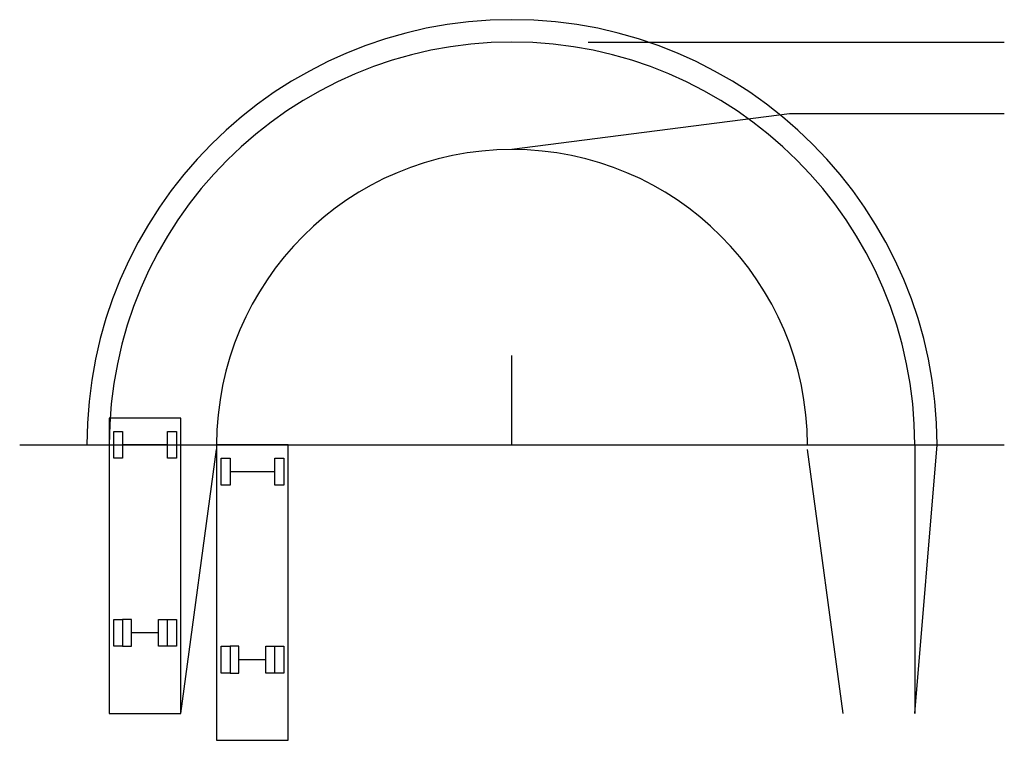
# Model space of a CAD drawing. Extents: x 150 to 1470, y 1458 to 2424.
import ezdxf

# ---------------------------------------------------------------- set-up
doc = ezdxf.new("R2010")
doc.units = 0
doc.header["$LTSCALE"] = 96
doc.linetypes.add('DASHED', pattern=[0])
doc.layers.get('0').update_dxf_attribs({"linetype": 'CONTINUOUS'})

msp = doc.modelspace()

# ---------------------------------------------------------------- linework, layer by layer
at = {"color": 0}
for p, q in [((912, 2394), (1470, 2394)), ((810, 1854), (810, 1974)), ((366, 1890), (270, 1890)), ((270, 1890), (270, 1494)), ((366, 1494), (366, 1890)), ((276, 1872), (288, 1872)), ((276, 1836), (276, 1872)), ((288, 1872), (288, 1836)), ((348, 1836), (348, 1872)), ((348, 1872), (360, 1872)), ((360, 1872), (360, 1836)), ((150, 1854), (1470, 1854)), ((348, 1854), (288, 1854)), ((414, 1854), (414, 1458)), ((510, 1854), (414, 1854)), ((510, 1458), (510, 1854)), ((1350, 1854), (1350, 1494)), ((288, 1836), (276, 1836)), ((360, 1836), (348, 1836)), ((420, 1800), (420, 1836)), ((420, 1836), (432, 1836)), ((432, 1836), (432, 1800)), ((492, 1836), (504, 1836)), ((492, 1800), (492, 1836)), ((504, 1836), (504, 1800)), ((492, 1818), (432, 1818)), ((432, 1800), (420, 1800)), ((504, 1800), (492, 1800)), ((276, 1584), (276, 1620)), ((276, 1620), (288, 1620)), ((300, 1620), (288, 1620)), ((288, 1620), (288, 1584)), ((300, 1584), (300, 1620)), ((336, 1620), (348, 1620)), ((336, 1584), (336, 1620)), ((348, 1620), (360, 1620)), ((348, 1584), (348, 1620)), ((360, 1620), (360, 1584)), ((336, 1602), (300, 1602)), ((288, 1584), (276, 1584)), ((288, 1584), (300, 1584)), ((348, 1584), (336, 1584)), ((360, 1584), (348, 1584)), ((420, 1584), (432, 1584)), ((420, 1548), (420, 1584)), ((432, 1584), (432, 1548)), ((444, 1584), (432, 1584)), ((444, 1548), (444, 1584)), ((480, 1548), (480, 1584)), ((480, 1584), (492, 1584)), ((492, 1548), (492, 1584)), ((492, 1584), (504, 1584)), ((504, 1584), (504, 1548)), ((480, 1566), (444, 1566)), ((432, 1548), (420, 1548)), ((432, 1548), (444, 1548)), ((492, 1548), (480, 1548)), ((504, 1548), (492, 1548)), ((270, 1494), (366, 1494)), ((414, 1458), (510, 1458))]:
    msp.add_line(p, q, dxfattribs=at)
at = {"color": 0, "linetype": 'DASHED'}
for p, q in [((1182, 2298), (810, 2250)), ((1470, 2298), (1182, 2298)), ((366, 1494), (414, 1848)), ((1254, 1494), (1206, 1848)), ((1350, 1494), (1380, 1854))]:
    msp.add_line(p, q, dxfattribs=at)
for radius in [570, 396]:
    msp.add_arc((810, 1854), radius, 0, 180, dxfattribs=at)
at = {"color": 0}
msp.add_arc((810, 1854), 540, 0, 180, dxfattribs=at)

doc.saveas('drawing.dxf')
